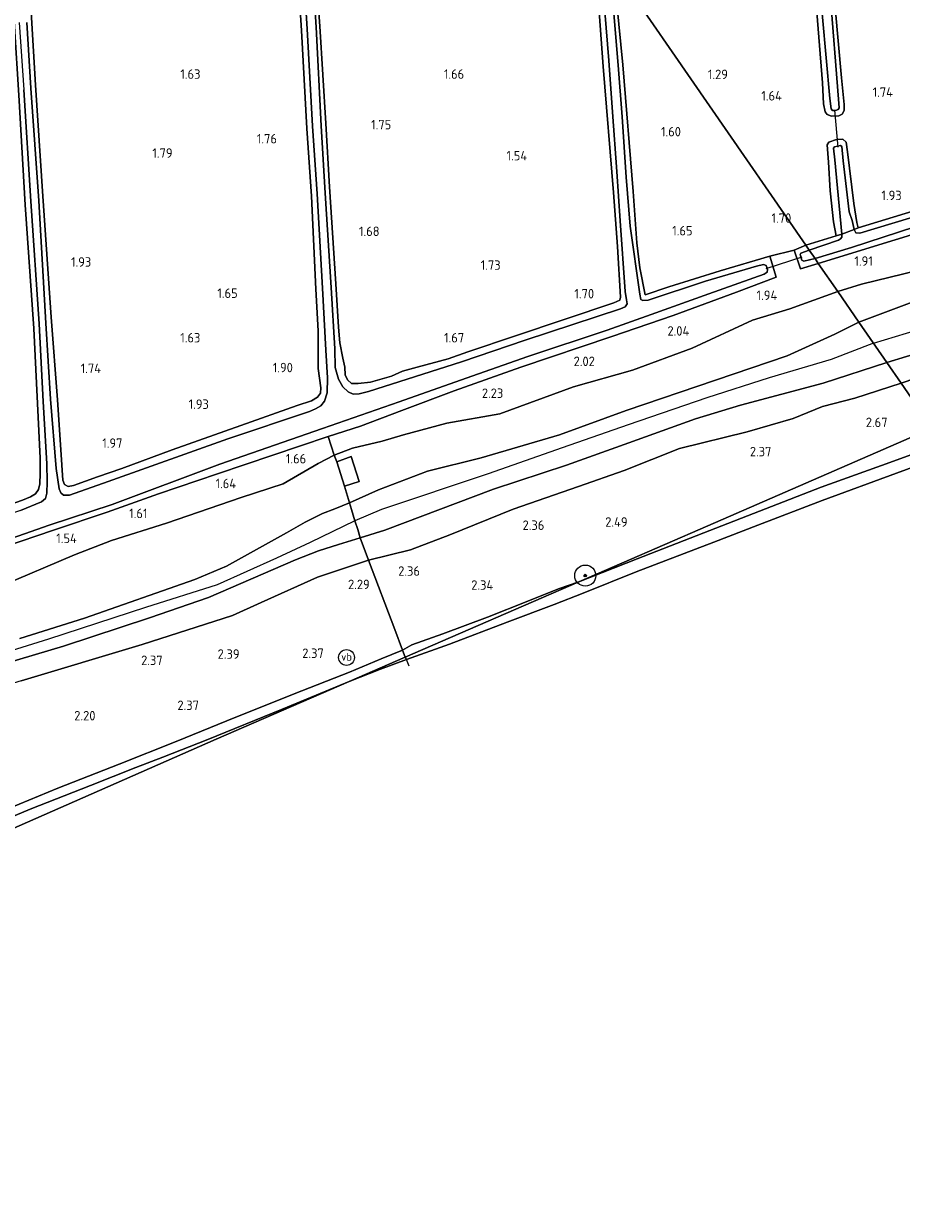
# Model space of a CAD drawing. Extents: x 130905 to 137824, y 412333 to 417928.
# Tile 248 of 256: x 136119 to 136286, y 416286 to 416510. Entities that reach past the tile are written whole.
import ezdxf
from ezdxf.enums import TextEntityAlignment as Align

# ---------------------------------------------------------------- set-up
doc = ezdxf.new("R2010")
doc.units = 0
for name, color, linetype, lineweight in [('B-ME-GR-BOOM-S', 90, 'Continuous', 25), ('B-ME-GR-GRAS-GV', 60, 'Continuous', 13), ('B-ME-GW-OPHOGING_KRUIN-G', 90, 'Continuous', 18), ('B-ME-GW-TALUD_KRUIN-G', 90, 'Continuous', 18), ('B-ME-GW-TALUD_TEEN-G', 90, 'Continuous', 18), ('B-ME-IE-MEUBILAIR_WEGMEUBILAIR-S', 7, 'Continuous', 25), ('B-ME-IE-TERREINAFSCHEIDING_DOORGANG-G', 210, 'Continuous', 18), ('B-ME-IE-TERREINAFSCHEIDING_KUNSTMATIG_HEKWERK-G', 20, 'IE-TERREINAFSCHEIDING-KUNSTMATIG', 18), ('B-ME-KW-KUNSTWERK_DUIKER-G', 170, 'Continuous', 18), ('B-ME-OB-BEKLEDING_STEEN-GV', 30, 'Continuous', 18), ('B-ME-OB-OEVERVOORZIENING-G', 7, 'Continuous', 18), ('B-ME-OG-WATER_RIVIER-GV', 130, 'Continuous', 18), ('B-ME-OG-WATER_SLOOT-G', 120, 'Continuous', 18), ('B-ME-OG-WATER_SLOOT-GV', 120, 'Continuous', 18), ('X-XX-AL-HOOGTELABEL-S', 7, 'Continuous', 25)]:
    doc.layers.add(name, color=color, linetype=linetype, lineweight=lineweight)
doc.styles.add('NLCS-ISO', font='NLCS-ISO.ttf')
doc.styles.add('NLCS-ISO-ANNOTATIVE-T18', font='NLCS-ISO.ttf', dxfattribs={"height": 1.8})
doc.linetypes.add('IE-TERREINAFSCHEIDING-KUNSTMATIG', pattern='A,4,[82,NLCS.SHX,S=0.75,R=90,X=0,Y=0],4,-2', length=10)

# ---------------------------------------------------------------- blocks, each defined once
blk = doc.blocks.new('SAL-HOOGTELABEL-SO')
at = {"color": 0, "linetype": 'ByBlock', "lineweight": -2, "style": 'NLCS-ISO-ANNOTATIVE-T18'}
blk.add_attdef('HOOGTE', text='', height=1.8, dxfattribs=at).set_placement((2.79, 0), align=Align.RIGHT)
blk = doc.blocks.new('SGR-BOOM_01-SO')
at = {"linetype": 'ByBlock', "lineweight": 18}
h = blk.add_hatch(color=0, dxfattribs=at)
h.dxf.hatch_style = 1
edge = h.paths.add_edge_path()
edge.add_arc((0, 0), 0.25, 0, 360)
at = {"color": 0, "linetype": 'ByBlock', "lineweight": 18}
for radius in [2, 0.25]:
    blk.add_circle((0, 0), radius, dxfattribs=at)
blk = doc.blocks.new('SIE-WEG_PAAL_VERKEERSBORD-SO')
at = {"color": 0, "linetype": 'ByBlock', "lineweight": 18}
blk.add_circle((0, 0), 1.5, dxfattribs=at)
at = {"color": 0, "linetype": 'ByBlock', "lineweight": 18, "style": 'NLCS-ISO'}
blk.add_text('vb', height=1.5, dxfattribs=at).set_placement((0, 0.13), align=Align.MIDDLE_CENTER)

msp = doc.modelspace()

# ---------------------------------------------------------------- linework, layer by layer
at = {"layer": 'B-ME-GR-GRAS-GV'}
for points in [[(136308.217, 416537.098, 1.554), (136310.754, 416510.203, 1.715), (136313.291, 416483.308, 1.876), (136287.933, 416474.883, 1.886), (136277.567, 416471.727, 1.733), (136277.261, 416472.709, 1.766), (136276.7, 416476.318, 1.616), (136275.535, 416486.163, 1.603), (136275.265, 416487.966, 1.536), (136274.622, 416488.532, 1.626), (136273.424, 416488.49, 1.716), (136271.993, 416487.994, 1.706), (136271.656, 416487.462, 1.726), (136271.891, 416484.18, 1.699), (136272.236, 416478.738, 1.819), (136272.894, 416472.826, 1.809), (136273.365, 416470.221, 1.659), (136267.593, 416468.444, 1.36), (136231.063, 416521.384, 1.476)], [(136310.211, 416526.967, 0.87), (136313.073, 416496.116, 0.87), (136314.294, 416483.477, 0.87), (136314.113, 416482.682, 0.87), (136313.596, 416482.228, 0.87), (136308.938, 416480.738, 0.87), (136290.638, 416474.559, 0.87), (136277.854, 416470.704, 0.87), (136277.115, 416470.782, 0.87), (136276.766, 416471.375, 0.87), (136277.567, 416471.727, 1.733), (136287.933, 416474.883, 1.886), (136313.291, 416483.308, 1.876), (136310.754, 416510.203, 1.715), (136308.217, 416537.098, 1.554)], [(136268.588, 416526.877, 1.244), (136270.758, 416499.251, 1.625), (136270.975, 416495.227, 1.643), (136271.287, 416493.707, 1.633), (136271.635, 416493.224, 1.663), (136272.508, 416492.883, 1.703), (136273.843, 416492.992, 1.753), (136274.52, 416493.292, 1.771), (136274.881, 416493.949, 1.653), (136274.917, 416495.1, 1.613), (136274.397, 416500.144, 1.543), (136271.34, 416533.965, 1.188)], [(136271.34, 416533.965, 1.188), (136274.397, 416500.144, 1.543), (136274.917, 416495.1, 1.613), (136274.881, 416493.949, 1.653), (136274.52, 416493.292, 1.771), (136273.843, 416492.992, 1.753), (136272.508, 416492.883, 1.703), (136271.635, 416493.224, 1.663), (136271.287, 416493.707, 1.633), (136270.975, 416495.227, 1.643), (136270.758, 416499.251, 1.625), (136268.588, 416526.877, 1.244)], [(136116.671, 416522.997, 1.546), (136118.349, 416496.857, 1.527), (136119.536, 416476.087, 1.499), (136121.19, 416452.607, 1.554), (136122.371, 416427.99, 1.57), (136122.39, 416425.118, 1.605), (136122.289, 416423.149, 1.514), (136122.041, 416422.089, 1.534), (136121.459, 416421.267, 1.621), (136120.525, 416420.685, 1.551), (136118.999, 416420.021, 1.618), (136114.301, 416418.383, 1.847), (136104.354, 416414.919, 1.797), (136093.612, 416410.915, 1.861), (136083.564, 416407.447, 1.82), (136069.147, 416402.744, 1.833), (136063.623, 416400.38, 1.652), (136063.188, 416406.466, 1.722), (136062.43, 416414.34, 1.656), (136061.854, 416424.356, 1.737), (136059.641, 416452.179, 1.708), (136056.923, 416486.077, 1.722), (136055.31, 416510.241, 1.642), (136053.739, 416533.231, 1.7)], [(136170.518, 416531.52, 1.534), (136171.925, 416509.182, 1.463), (136172.973, 416490.584, 1.66), (136173.845, 416477.726, 1.62), (136174.67, 416460.105, 1.671), (136175.099, 416452.199, 1.717), (136175.092, 416445.054, 1.713), (136175.607, 416441.358, 1.834), (136175.518, 416440.344, 1.72), (136175.003, 416439.584, 1.694), (136173.839, 416438.898, 1.712), (136171.128, 416438.019, 1.604), (136160.405, 416434.237, 1.637), (136147.437, 416429.614, 1.675), (136137.889, 416426.077, 1.56), (136133.244, 416424.463, 1.604), (136128.674, 416422.819, 1.634), (136127.674, 416422.668, 1.653), (136126.983, 416423.027, 1.591), (136126.693, 416423.874, 1.681), (136126.293, 416429.578, 1.651), (136125.651, 416439.077, 1.71), (136124.482, 416454.753, 1.706), (136122.871, 416477.74, 1.618), (136121.479, 416498.765, 1.549), (136119.912, 416525.584, 1.528)], [(136119.912, 416525.584, 1.528), (136121.479, 416498.765, 1.549), (136122.871, 416477.74, 1.618), (136124.482, 416454.753, 1.706), (136125.651, 416439.077, 1.71), (136126.293, 416429.578, 1.651), (136126.693, 416423.874, 1.681), (136126.983, 416423.027, 1.591), (136127.674, 416422.668, 1.653), (136128.674, 416422.819, 1.634), (136133.244, 416424.463, 1.604), (136137.889, 416426.077, 1.56), (136147.437, 416429.614, 1.675), (136160.405, 416434.237, 1.637), (136171.128, 416438.019, 1.604), (136173.839, 416438.898, 1.712), (136175.003, 416439.584, 1.694), (136175.518, 416440.344, 1.72), (136175.607, 416441.358, 1.834), (136175.092, 416445.054, 1.713), (136175.099, 416452.199, 1.717), (136174.67, 416460.105, 1.671), (136173.845, 416477.726, 1.62), (136172.973, 416490.584, 1.66), (136171.925, 416509.182, 1.463), (136170.518, 416531.52, 1.534)], [(136228.455, 416525.202, 0.73), (136230.255, 416503.448, 0.73), (136230.91, 416493.65, 0.73), (136231.75, 416482.425, 0.73), (136232.411, 416473.066, 0.73), (136233.36, 416459.664, 0.73), (136233.574, 416458.056, 0.73), (136233.706, 416457.282, 0.73), (136233.367, 416456.723, 0.73), (136232.476, 416456.338, 0.73), (136214.4, 416450.43, 0.73), (136202.27, 416446.271, 0.73), (136184.634, 416440.649, 0.73), (136182.878, 416440.201, 0.73), (136181.763, 416440.155, 0.73), (136180.823, 416440.579, 0.73), (136179.788, 416441.552, 0.73), (136178.988, 416442.977, 0.73), (136178.348, 416445.243, 0.73), (136178.253, 416448.754, 0.73), (136177.572, 416460.413, 0.73), (136176.45, 416478.317, 0.73), (136175.647, 416491.092, 0.73), (136174.71, 416509.756, 0.73), (136173.347, 416531.679, 0.73)], [(136173.78, 416532.439, 1.499), (136175.391, 416509.956, 1.503), (136176.563, 416491.491, 1.68), (136177.228, 416479.517, 1.579), (136178.448, 416461.085, 1.686), (136178.938, 416452.859, 1.746), (136179.245, 416449.891, 1.747), (136179.782, 416446.978, 1.738), (136180.17, 416445.287, 1.786), (136180.204, 416443.857, 1.805), (136180.639, 416442.889, 1.795), (136181.426, 416442.168, 1.763), (136182.685, 416442.16, 1.737), (136185.006, 416442.447, 1.789), (136188.99, 416443.58, 1.584), (136191.111, 416444.518, 1.572), (136193.894, 416445.303, 1.531), (136199.767, 416446.879, 1.536), (136203.499, 416448.165, 1.508), (136212.512, 416451.203, 1.559), (136231.21, 416457.461, 1.536), (136232.321, 416457.987, 1.533), (136232.431, 416458.574, 1.533), (136231.894, 416468.195, 1.47), (136231.113, 416478.426, 1.457), (136229.163, 416502.355, 1.396), (136227.419, 416526.618, 1.302)], [(136227.419, 416526.618, 1.302), (136229.163, 416502.355, 1.396), (136231.113, 416478.426, 1.457), (136231.894, 416468.195, 1.47), (136232.431, 416458.574, 1.533), (136232.321, 416457.987, 1.533), (136231.21, 416457.461, 1.536), (136212.512, 416451.203, 1.559), (136203.499, 416448.165, 1.508), (136199.767, 416446.879, 1.536), (136193.894, 416445.303, 1.531), (136191.111, 416444.518, 1.572), (136188.99, 416443.58, 1.584), (136185.006, 416442.447, 1.789), (136182.685, 416442.16, 1.737), (136181.426, 416442.168, 1.763), (136180.639, 416442.889, 1.795), (136180.204, 416443.857, 1.805), (136180.17, 416445.287, 1.786), (136179.782, 416446.978, 1.738), (136179.245, 416449.891, 1.747), (136178.938, 416452.859, 1.746), (136178.448, 416461.085, 1.686), (136177.228, 416479.517, 1.579), (136176.563, 416491.491, 1.68), (136175.391, 416509.956, 1.503), (136173.78, 416532.439, 1.499)], [(136171.632, 416531.379, 0.73), (136172.987, 416509.472, 0.73), (136174, 416491.008, 0.73), (136174.905, 416478.176, 0.73), (136175.943, 416460.3, 0.73), (136176.534, 416448.499, 0.73), (136176.856, 416443.25, 0.73), (136176.781, 416440.413, 0.73), (136176.315, 416438.859, 0.73), (136175.639, 416437.97, 0.73), (136174.568, 416437.348, 0.73), (136173.466, 416436.881, 0.73), (136157.98, 416431.693, 0.73), (136135.272, 416423.571, 0.73), (136127.923, 416420.977, 0.73), (136126.778, 416420.983, 0.73), (136126.309, 416421.451, 0.73), (136125.992, 416422.193, 0.73), (136125.397, 416426.073, 0.73), (136124.334, 416439.186, 0.73), (136123.453, 416453.623, 0.73), (136122.104, 416476.864, 0.73), (136120.605, 416498.212, 0.73), (136119.818, 416510.669, 0.73)], [(136013.133, 416381.083, 1.531), (136023.046, 416384.417, 1.503), (136037.353, 416390.269, 1.551), (136048.982, 416394.799, 1.566), (136063.623, 416400.38, 1.652), (136069.147, 416402.744, 1.833), (136083.564, 416407.447, 1.82), (136093.612, 416410.915, 1.861), (136104.354, 416414.919, 1.797), (136114.301, 416418.383, 1.847), (136118.999, 416420.021, 1.618), (136120.525, 416420.685, 1.551), (136121.459, 416421.267, 1.621), (136122.041, 416422.089, 1.534), (136122.289, 416423.149, 1.514), (136122.39, 416425.118, 1.605), (136122.371, 416427.99, 1.57), (136121.19, 416452.607, 1.554), (136119.536, 416476.087, 1.499), (136118.349, 416496.857, 1.527), (136116.671, 416522.997, 1.546)], [(136113.399, 416411.556, 0.73), (136124.056, 416415.308, 0.73), (136136.009, 416419.241, 0.73), (136156.446, 416426.888, 0.73), (136175.93, 416433.663, 0.73), (136190.438, 416438.686, 0.73), (136203.153, 416443.226, 0.73), (136214.876, 416447.28, 0.73), (136229.954, 416452.311, 0.73), (136238.261, 416455.295, 0.73), (136249.193, 416459.215, 0.73), (136259.691, 416462.912, 0.73), (136260.266, 416463.322, 0.73), (136260.341, 416463.836, 0.73), (136260.076, 416464.571, 0.73), (136259.564, 416464.785, 0.73), (136258.284, 416464.471, 0.73), (136248.61, 416461.601, 0.73), (136237.69, 416458.012, 0.73), (136236.662, 416457.939, 0.73), (136236.316, 416458.143, 0.73), (136236.129, 416459.163, 0.73), (136234.301, 416472.005, 0.73), (136233.533, 416481.356, 0.73), (136232.79, 416492.758, 0.73), (136232.011, 416502.567, 0.73), (136230.393, 416522.302, 0.73)], [(136231.063, 416521.384, 1.476), (136232.894, 416502.657, 1.446), (136234.85, 416478.579, 1.626), (136235.566, 416468.888, 1.662), (136236.138, 416464.118, 1.721), (136237.132, 416459.026, 1.828), (136241.628, 416460.522, 1.605), (136251.349, 416463.534, 1.746), (136260.758, 416466.325, 1.842), (136261.989, 416462.387, 1.812), (136254.485, 416459.523, 1.947), (136242.424, 416455.115, 2.051), (136230.785, 416451.092, 2.004), (136213.561, 416445.259, 1.97), (136200.904, 416440.812, 2.06), (136190.955, 416437.036, 2.115), (136183.125, 416434.107, 1.996), (136177.013, 416432.13, 1.773), (136156.027, 416425.065, 1.521), (136144.818, 416421.279, 1.48), (136135.084, 416417.773, 1.493), (136124.901, 416414.381, 1.55), (136115.584, 416411.18, 1.58)], [(136270.076, 416519.447, 0.87), (136272.151, 416496.251, 0.87), (136272.395, 416494.263, 0.87), (136272.688, 416494.009, 0.87), (136273.246, 416493.968, 0.87), (136273.739, 416494.179, 0.87), (136273.959, 416494.484, 0.87), (136273.842, 416496.127, 0.87), (136272.259, 416516.189, 0.87)], [(136118.383, 416510.702, 0.73), (136119.238, 416497.922, 0.73), (136120.59, 416476.758, 0.73), (136122.208, 416453.515, 0.73), (136122.947, 416438.755, 0.73), (136123.604, 416426.927, 0.73), (136123.69, 416423.536, 0.73), (136123.624, 416421.352, 0.73), (136123.389, 416420.39, 0.73), (136122.648, 416419.753, 0.73), (136118.658, 416418.066, 0.73), (136111.582, 416415.782, 0.73), (136079.768, 416404.355, 0.73), (136067.551, 416400.2, 0.73), (136062.374, 416398.138, 0.73), (136031.17, 416385.953, 0.73), (136022.181, 416382.197, 0.73), (136022.119, 416382.384, 0.692), (136022.024, 416382.353, 0.692), (136022.083, 416382.173, 0.598), (136019.989, 416381.507, 0.598), (136006.023, 416376.523, 0.598)], [(136291.419, 416464.268, 1.653), (136278.196, 416461.053, 1.488), (136273.674, 416459.631, 1.577), (136269.962, 416464.974, 1.825), (136299.151, 416473.946, 1.636)], [(136294.179, 416449.613, 2.769), (136282.995, 416446.155, 2.695), (136277.689, 416453.813, 2.289), (136305.977, 416464.461, 2.055)], [(136291.576, 416433.689, 2.066), (136285.715, 416442.262, 2.327), (136299.817, 416447.038, 2.595)], [(136115.584, 416411.18, 1.58), (136124.901, 416414.381, 1.55), (136135.084, 416417.773, 1.493), (136144.818, 416421.279, 1.48), (136156.027, 416425.065, 1.521), (136177.013, 416432.13, 1.773), (136178.16, 416428.581, 2.211), (136175.132, 416427.003, 2.03), (136168.487, 416423.125, 1.712), (136160.466, 416420.556, 1.724), (136146.343, 416415.663, 1.775), (136135.917, 416412.407, 1.612), (136128.861, 416409.68, 1.555), (136114.921, 416403.748, 1.594)], [(136114.921, 416403.748, 1.594), (136128.861, 416409.68, 1.555), (136135.917, 416412.407, 1.612), (136146.343, 416415.663, 1.775), (136160.466, 416420.556, 1.724), (136168.487, 416423.125, 1.712), (136175.132, 416427.003, 2.03), (136178.16, 416428.581, 2.211), (136178.66, 416427.326, 2.068), (136180.082, 416422.713, 2.703), (136181.033, 416419.546, 2.453), (136178.283, 416418.415, 2.208), (136175.924, 416417.548, 2.237), (136172.644, 416415.848, 2.261), (136169.114, 416413.88, 2.238), (136157.719, 416407.557, 2.413), (136151.717, 416405.009, 2.301), (136130.789, 416397.673, 2.374), (136118.492, 416393.804, 2.448)], [(136118.492, 416393.804, 2.448), (136130.789, 416397.673, 2.374), (136151.717, 416405.009, 2.301), (136157.719, 416407.557, 2.413), (136169.114, 416413.88, 2.238), (136172.644, 416415.848, 2.261), (136175.924, 416417.548, 2.237), (136178.283, 416418.415, 2.208), (136181.033, 416419.546, 2.453), (136181.414, 416418.309, 2.387), (136182.078, 416416.155, 2.271), (136182.598, 416414.458, 2.427), (136183.079, 416412.889, 2.571), (136178.985, 416411.644, 2.386), (136175.198, 416410.412, 2.205), (136170.788, 416408.701, 2.326), (136154.283, 416401.59, 2.372), (136143.133, 416397.701, 2.54), (136126.809, 416392.375, 2.502), (136112.52, 416388.135, 2.63)], [(136112.52, 416388.135, 2.63), (136126.809, 416392.375, 2.502), (136143.133, 416397.701, 2.54), (136154.283, 416401.59, 2.372), (136170.788, 416408.701, 2.326), (136175.198, 416410.412, 2.205), (136178.985, 416411.644, 2.386), (136183.079, 416412.889, 2.571), (136184.679, 416408.66, 2.226), (136174.946, 416405.429, 2.308), (136164.268, 416400.662, 2.238), (136158.847, 416398.157, 2.034), (136141.708, 416392.689, 2.062), (136118.743, 416385.763, 2.066)], [(136118.743, 416385.763, 2.066), (136141.708, 416392.689, 2.062), (136158.847, 416398.157, 2.034), (136164.268, 416400.662, 2.238), (136174.946, 416405.429, 2.308), (136184.679, 416408.66, 2.226), (136189.662, 416395.518, 2.34), (136191.077, 416391.616, 1.918), (136187.053, 416389.956, 1.61), (136181.053, 416387.448, 1.597), (136170.541, 416383.279, 1.624), (136157.761, 416378.156, 1.612), (136148.172, 416374.257, 1.711), (136137.334, 416369.972, 1.701), (136125.733, 416365.4, 1.699), (136114.669, 416360.854, 1.656)]]:
    msp.add_polyline3d(points, dxfattribs=at)
for points in [[(136241.628, 416460.522, 1.605), (136237.132, 416459.026, 1.828), (136236.138, 416464.118, 1.721), (136235.566, 416468.888, 1.662), (136234.85, 416478.579, 1.626), (136232.894, 416502.657, 1.446), (136231.063, 416521.384, 1.476), (136267.593, 416468.444, 1.36), (136265.388, 416467.511, 1.727), (136260.758, 416466.325, 1.842), (136251.349, 416463.534, 1.746)], [(136299.151, 416473.946, 1.636), (136269.962, 416464.974, 1.825), (136269.357, 416465.889, 0.87), (136276.301, 416467.96, 0.87), (136309.253, 416478.719, 0.87), (136328.366, 416484.665, 0.87), (136347.479, 416490.611, 0.87), (136372.556, 416498.16, 0.87), (136397.632, 416505.71, 0.87), (136397.87, 416504.628, 1.377), (136367.66, 416495.019, 2.247), (136337.481, 416486.26, 2.036), (136318.316, 416480.103, 1.836)], [(136275.265, 416487.966, 1.536), (136275.535, 416486.163, 1.603), (136276.7, 416476.318, 1.616), (136277.261, 416472.709, 1.766), (136277.567, 416471.727, 1.733), (136276.766, 416471.375, 0.87), (136276.376, 416473.123, 0.87), (136275.849, 416474.779, 0.87), (136274.704, 416484.445, 0.87), (136274.471, 416487.126, 0.87), (136274.2, 416487.334, 0.87), (136273.034, 416487.109, 0.87), (136272.86, 416486.826, 0.87), (136273.13, 416484.634, 0.87), (136274.423, 416470.5, 0.87), (136273.365, 416470.221, 1.659), (136272.894, 416472.826, 1.809), (136272.236, 416478.738, 1.819), (136271.891, 416484.18, 1.699), (136271.656, 416487.462, 1.726), (136271.993, 416487.994, 1.706), (136273.424, 416488.49, 1.716), (136274.622, 416488.532, 1.626)], [(136273.838, 416469.379, 0.87), (136268.255, 416467.485, 0.87), (136267.593, 416468.444, 1.36), (136273.365, 416470.221, 1.659), (136274.423, 416470.5, 0.87), (136274.451, 416469.975, 0.87), (136274.218, 416469.631, 0.87)], [(136265.388, 416467.511, 1.727), (136266.624, 416463.914, 1.766), (136269.962, 416464.974, 1.825), (136273.674, 416459.631, 1.577), (136264.558, 416456.333, 1.531), (136257.504, 416454.212, 1.51), (136246.055, 416448.891, 1.786), (136234.751, 416444.692, 1.784), (136223.543, 416441.54, 1.845), (136209.578, 416436.436, 1.922), (136199.485, 416434.644, 1.964), (136191.316, 416432.452, 2.126), (136187.242, 416431.253, 2.074), (136181.63, 416429.944, 2.171), (136178.16, 416428.581, 2.211), (136177.013, 416432.13, 1.773), (136183.125, 416434.107, 1.996), (136190.955, 416437.036, 2.115), (136200.904, 416440.812, 2.06), (136213.561, 416445.259, 1.97), (136230.785, 416451.092, 2.004), (136242.424, 416455.115, 2.051), (136254.485, 416459.523, 1.947), (136261.989, 416462.387, 1.812), (136260.758, 416466.325, 1.842)], [(136266.844, 416465.57, 0.87), (136267.228, 416465.396, 0.87), (136269.357, 416465.889, 0.87), (136269.962, 416464.974, 1.825), (136266.624, 416463.914, 1.766), (136265.388, 416467.511, 1.727), (136267.593, 416468.444, 1.36), (136268.255, 416467.485, 0.87), (136266.67, 416466.904, 0.87), (136266.534, 416466.643, 0.87)], [(136305.977, 416464.461, 2.055), (136277.689, 416453.813, 2.289), (136273.674, 416459.631, 1.577), (136278.196, 416461.053, 1.488), (136291.419, 416464.268, 1.653), (136300.531, 416466.399, 1.776), (136313.004, 416467.392, 1.813)], [(136220.882, 416432.417, 2.61), (136206.001, 416428.059, 2.316), (136195.849, 416425.543, 2.345), (136186.567, 416422.004, 2.356), (136181.033, 416419.546, 2.453), (136180.082, 416422.713, 2.703), (136182.86, 416423.573, 2.522), (136181.342, 416428.309, 2.145), (136178.66, 416427.326, 2.068), (136178.16, 416428.581, 2.211), (136181.63, 416429.944, 2.171), (136187.242, 416431.253, 2.074), (136191.316, 416432.452, 2.126), (136199.485, 416434.644, 1.964), (136209.578, 416436.436, 1.922), (136223.543, 416441.54, 1.845), (136234.751, 416444.692, 1.784), (136246.055, 416448.891, 1.786), (136257.504, 416454.212, 1.51), (136264.558, 416456.333, 1.531), (136273.674, 416459.631, 1.577), (136277.689, 416453.813, 2.289), (136273.098, 416451.542, 2.573), (136264.076, 416447.416, 2.549), (136250.471, 416442.787, 2.339), (136233.527, 416437.051, 2.343)], [(136299.817, 416447.038, 2.595), (136285.715, 416442.262, 2.327), (136282.995, 416446.155, 2.695), (136294.179, 416449.613, 2.769), (136306.143, 416453.484, 2.362), (136317.447, 416456.52, 2.041), (136311.993, 416451.79, 2.037)], [(136187.734, 416414.383, 2.336), (136183.079, 416412.889, 2.571), (136182.598, 416414.458, 2.427), (136182.078, 416416.155, 2.271), (136181.414, 416418.309, 2.387), (136181.033, 416419.546, 2.453), (136186.567, 416422.004, 2.356), (136195.849, 416425.543, 2.345), (136206.001, 416428.059, 2.316), (136220.882, 416432.417, 2.61), (136233.527, 416437.051, 2.343), (136250.471, 416442.787, 2.339), (136264.076, 416447.416, 2.549), (136273.098, 416451.542, 2.573), (136277.689, 416453.813, 2.289), (136282.995, 416446.155, 2.695), (136270.898, 416442.225, 2.803), (136255.239, 416438.069, 2.618), (136246.715, 416435.495, 2.679), (136234.018, 416430.956, 2.717), (136222.229, 416426.682, 2.63), (136208.375, 416422.107, 2.626)], [(136192.651, 416410.657, 2.196), (136184.679, 416408.66, 2.226), (136183.079, 416412.889, 2.571), (136187.734, 416414.383, 2.336), (136208.375, 416422.107, 2.626), (136222.229, 416426.682, 2.63), (136234.018, 416430.956, 2.717), (136246.715, 416435.495, 2.679), (136255.239, 416438.069, 2.618), (136270.898, 416442.225, 2.803), (136282.995, 416446.155, 2.695), (136285.715, 416442.262, 2.327), (136276.934, 416439.411, 2.406), (136270.794, 416437.791, 2.427), (136265.189, 416435.554, 2.301), (136256.489, 416433.008, 2.196), (136243.635, 416429.882, 2.338), (136233.166, 416425.697, 2.282), (136224.48, 416422.674, 2.262), (136212.069, 416418.339, 2.213), (136200.063, 416413.472, 2.189)], [(136192.87, 416392.615, 2.042), (136191.077, 416391.616, 1.918), (136189.662, 416395.518, 2.34), (136184.679, 416408.66, 2.226), (136192.651, 416410.657, 2.196), (136200.063, 416413.472, 2.189), (136212.069, 416418.339, 2.213), (136224.48, 416422.674, 2.262), (136233.166, 416425.697, 2.282), (136243.635, 416429.882, 2.338), (136256.489, 416433.008, 2.196), (136265.189, 416435.554, 2.301), (136270.794, 416437.791, 2.427), (136276.934, 416439.411, 2.406), (136285.715, 416442.262, 2.327), (136291.576, 416433.689, 2.066), (136248.999, 416415.2, 1.876), (136224.554, 416404.585, 1.768), (136220.686, 416403.207, 1.863), (136214.87, 416400.867, 1.808), (136207.255, 416397.851, 1.798), (136198.766, 416394.683, 1.794)], [(136235.605, 416408.93, 2.004), (136224.554, 416404.585, 1.768), (136248.999, 416415.2, 1.876), (136291.576, 416433.689, 2.066), (136292.626, 416432.228, 2.086), (136293.195, 416431.437, 1.927), (136293.611, 416430.857, 1.93), (136283.537, 416427.211, 2.163), (136270.51, 416422.518, 2.114), (136249.411, 416414.321, 2.041)], [(136182.86, 416423.573, 2.522), (136180.082, 416422.713, 2.703), (136178.66, 416427.326, 2.068), (136181.342, 416428.309, 2.145)]]:
    msp.add_polyline3d(points, close=True, dxfattribs=at)
at = {"layer": 'B-ME-GW-OPHOGING_KRUIN-G'}
for points in [[(136280.458, 416449.816, 2.349), (136303.393, 416456.763, 2.325)], [(136280.458, 416449.816, 2.349), (136272.449, 416446.762, 2.432), (136260.658, 416443.28, 2.432), (136248.838, 416439.452, 2.448), (136233.889, 416434.333, 2.444), (136221.371, 416429.96, 2.45), (136207.334, 416425.073, 2.435), (136187.128, 416418.286, 2.46), (136182.078, 416416.155, 2.271), (136173.604, 416411.997, 2.373), (136167.196, 416409.053, 2.42), (136155.958, 416403.983, 2.456), (136142.378, 416399.673, 2.456), (136123.947, 416393.679, 2.475), (136109.748, 416389.256, 2.522), (136092.143, 416383.141, 2.535), (136079.939, 416380.342, 2.549), (136065.468, 416375.895, 2.555), (136051.98, 416370.279, 2.555), (136032.371, 416364.45, 2.427), (136016.292, 416356.698, 2.436), (136005.487, 416351.472, 2.444)]]:
    msp.add_polyline3d(points, dxfattribs=at)
at = {"layer": 'B-ME-GW-TALUD_KRUIN-G'}
for points in [[(136277.689, 416453.813, 2.289), (136305.977, 416464.461, 2.055), (136313.004, 416467.392, 1.813)], [(136282.995, 416446.155, 2.695), (136294.179, 416449.613, 2.769), (136306.143, 416453.484, 2.362), (136317.447, 416456.52, 2.041)], [(136277.689, 416453.813, 2.289), (136273.098, 416451.542, 2.573), (136264.076, 416447.416, 2.549), (136250.471, 416442.787, 2.339), (136233.527, 416437.051, 2.343), (136220.882, 416432.417, 2.61), (136206.001, 416428.059, 2.316), (136195.849, 416425.543, 2.345), (136186.567, 416422.004, 2.356), (136181.033, 416419.546, 2.453), (136178.283, 416418.415, 2.208), (136175.924, 416417.548, 2.237), (136172.644, 416415.848, 2.261), (136169.114, 416413.88, 2.238), (136157.719, 416407.557, 2.413), (136151.717, 416405.009, 2.301), (136130.789, 416397.673, 2.374), (136118.492, 416393.804, 2.448)], [(136183.079, 416412.889, 2.571), (136187.734, 416414.383, 2.336), (136208.375, 416422.107, 2.626), (136222.229, 416426.682, 2.63), (136234.018, 416430.956, 2.717), (136246.715, 416435.495, 2.679), (136255.239, 416438.069, 2.618), (136270.898, 416442.225, 2.803), (136282.995, 416446.155, 2.695)], [(136293.611, 416430.857, 1.93), (136283.537, 416427.211, 2.163), (136270.51, 416422.518, 2.114), (136249.411, 416414.321, 2.041), (136235.605, 416408.93, 2.004), (136224.554, 416404.585, 1.768)], [(136183.079, 416412.889, 2.571), (136178.985, 416411.644, 2.386), (136175.198, 416410.412, 2.205), (136170.788, 416408.701, 2.326), (136154.283, 416401.59, 2.372), (136143.133, 416397.701, 2.54), (136126.809, 416392.375, 2.502), (136112.52, 416388.135, 2.63), (136091.931, 416381.424, 2.506), (136081.116, 416377.26, 2.398), (136077.02, 416375.691, 2.499), (136065.544, 416371.992, 2.419), (136053.196, 416367.192, 2.456), (136035.863, 416360.484, 2.346), (136021.21, 416354.502, 2.23), (136013.036, 416350.738, 2.32), (136009.017, 416349.017, 2.276), (135997.825, 416345.151, 2.215), (135984.627, 416340.672, 2.333), (135970.269, 416335.293, 2.354), (135958.211, 416330.122, 2.351), (135944.542, 416324.536, 2.358), (135927.666, 416319.277, 2.298)], [(136224.554, 416404.585, 1.768), (136220.686, 416403.207, 1.863), (136214.87, 416400.867, 1.808), (136207.255, 416397.851, 1.798), (136198.766, 416394.683, 1.794), (136192.87, 416392.615, 2.042), (136191.077, 416391.616, 1.918), (136187.053, 416389.956, 1.61), (136181.053, 416387.448, 1.597), (136170.541, 416383.279, 1.624), (136157.761, 416378.156, 1.612), (136148.172, 416374.257, 1.711), (136137.334, 416369.972, 1.701), (136125.733, 416365.4, 1.699), (136114.669, 416360.854, 1.656)]]:
    msp.add_polyline3d(points, dxfattribs=at)
at = {"layer": 'B-ME-GW-TALUD_TEEN-G'}
for points in [[(136313.004, 416467.392, 1.813), (136300.531, 416466.399, 1.776), (136291.419, 416464.268, 1.653), (136278.196, 416461.053, 1.488), (136273.674, 416459.631, 1.577)], [(136114.921, 416403.748, 1.594), (136128.861, 416409.68, 1.555), (136135.917, 416412.407, 1.612), (136146.343, 416415.663, 1.775), (136160.466, 416420.556, 1.724), (136168.487, 416423.125, 1.712), (136175.132, 416427.003, 2.03), (136178.16, 416428.581, 2.211), (136181.63, 416429.944, 2.171), (136187.242, 416431.253, 2.074), (136191.316, 416432.452, 2.126), (136199.485, 416434.644, 1.964), (136209.578, 416436.436, 1.922), (136223.543, 416441.54, 1.845), (136234.751, 416444.692, 1.784), (136246.055, 416448.891, 1.786), (136257.504, 416454.212, 1.51), (136264.558, 416456.333, 1.531), (136273.674, 416459.631, 1.577)], [(136317.447, 416456.52, 2.041), (136311.993, 416451.79, 2.037), (136299.817, 416447.038, 2.595), (136285.715, 416442.262, 2.327)], [(136285.715, 416442.262, 2.327), (136276.934, 416439.411, 2.406), (136270.794, 416437.791, 2.427), (136265.189, 416435.554, 2.301), (136256.489, 416433.008, 2.196), (136243.635, 416429.882, 2.338), (136233.166, 416425.697, 2.282), (136224.48, 416422.674, 2.262), (136212.069, 416418.339, 2.213), (136200.063, 416413.472, 2.189), (136192.651, 416410.657, 2.196), (136184.679, 416408.66, 2.226)], [(136184.679, 416408.66, 2.226), (136174.946, 416405.429, 2.308), (136164.268, 416400.662, 2.238), (136158.847, 416398.157, 2.034), (136141.708, 416392.689, 2.062), (136118.743, 416385.763, 2.066), (136099.101, 416379.76, 2.035), (136081.908, 416372.835, 2.007), (136067.114, 416366.824, 1.861), (136049.056, 416359.165, 1.825), (136037.589, 416354.405, 1.733), (136026.75, 416350.264, 1.732), (136018.282, 416347.704, 1.713), (136015.411, 416345.917, 1.549), (136010.303, 416343.142, 1.732), (135994.703, 416336.31, 1.737), (135977.418, 416329.251, 1.698), (135963.103, 416324.279, 1.746), (135955.601, 416321.252, 1.598), (135949.437, 416318.929, 1.613), (135943.683, 416316.397, 1.703), (135939.563, 416314.705, 1.607), (135936.555, 416313.346, 1.594), (135933.059, 416311.523, 1.65)]]:
    msp.add_polyline3d(points, dxfattribs=at)
at = {"layer": 'B-ME-IE-TERREINAFSCHEIDING_DOORGANG-G'}
for points in [[(136260.758, 416466.325, 1.842), (136265.388, 416467.511, 1.727)], [(136182.86, 416423.573, 2.522), (136180.082, 416422.713, 2.703)], [(136182.598, 416414.458, 2.427), (136182.078, 416416.155, 2.271), (136181.414, 416418.309, 2.387)]]:
    msp.add_polyline3d(points, dxfattribs=at)
at = {"layer": 'B-ME-IE-TERREINAFSCHEIDING_KUNSTMATIG_HEKWERK-G'}
for points in [[(136277.567, 416471.727, 1.733), (136276.766, 416471.375, 0.87), (136274.423, 416470.5, 0.87), (136273.365, 416470.221, 1.659)], [(136181.414, 416418.309, 2.387), (136181.033, 416419.546, 2.453), (136180.082, 416422.713, 2.703), (136178.66, 416427.326, 2.068), (136178.16, 416428.581, 2.211), (136177.013, 416432.13, 1.773)], [(136178.66, 416427.326, 2.068), (136181.342, 416428.309, 2.145), (136182.86, 416423.573, 2.522)], [(136191.638, 416390.272, 1.137), (136191.077, 416391.616, 1.918), (136189.662, 416395.518, 2.34), (136184.679, 416408.66, 2.226), (136183.079, 416412.889, 2.571), (136182.598, 416414.458, 2.427)], [(136192.355, 416388.578, 1), (136191.839, 416389.83, 1), (136191.638, 416390.272, 1.137)]]:
    msp.add_polyline3d(points, dxfattribs=at)
at = {"layer": 'B-ME-KW-KUNSTWERK_DUIKER-G'}
for points in [[(136273.047, 416494.05, 0.921), (136273.669, 416487.044, 0.946)], [(136266.869, 416466.169, 0.986), (136260.037, 416463.96, 1.024)]]:
    msp.add_polyline3d(points, dxfattribs=at)
at = {"layer": 'B-ME-OB-BEKLEDING_STEEN-GV'}
for points in [[(136200.004, 416392.755, 1), (136191.839, 416389.83, 1), (136191.638, 416390.272, 1.137), (136224.554, 416404.585, 1.768), (136235.605, 416408.93, 2.004), (136249.411, 416414.321, 2.041), (136270.51, 416422.518, 2.114), (136283.537, 416427.211, 2.163), (136293.611, 416430.857, 1.93), (136294.998, 416428.927, 1), (136284.826, 416425.204, 1), (136270.72, 416420.005, 1), (136258.524, 416415.306, 1), (136250.164, 416412.101, 1), (136235.426, 416406.453, 1), (136225.392, 416402.435, 1), (136219.86, 416400.233, 1), (136210.986, 416396.92, 1)], [(136224.554, 416404.585, 1.768), (136191.638, 416390.272, 1.137), (136191.077, 416391.616, 1.918), (136192.87, 416392.615, 2.042), (136198.766, 416394.683, 1.794), (136207.255, 416397.851, 1.798), (136214.87, 416400.867, 1.808), (136220.686, 416403.207, 1.863)], [(136186.927, 416387.986, 1), (136180.98, 416385.65, 1), (136191.638, 416390.272, 1.137), (136191.839, 416389.83, 1)]]:
    msp.add_polyline3d(points, close=True, dxfattribs=at)
msp.add_polyline3d([(136114.669, 416360.854, 1.656), (136125.733, 416365.4, 1.699), (136137.334, 416369.972, 1.701), (136148.172, 416374.257, 1.711), (136157.761, 416378.156, 1.612), (136170.541, 416383.279, 1.624), (136181.053, 416387.448, 1.597), (136187.053, 416389.956, 1.61), (136191.077, 416391.616, 1.918), (136191.638, 416390.272, 1.137), (136180.98, 416385.65, 1), (136168.161, 416380.366, 1), (136154.174, 416374.629, 1), (136145.665, 416371.323, 1), (136140.538, 416369.321, 1), (136131.899, 416365.948, 1), (136120.445, 416361.412, 1), (136103.169, 416354.164, 1)], dxfattribs=at)
at = {"layer": 'B-ME-OB-OEVERVOORZIENING-G'}
for points in [[(136180.98, 416385.65, 1), (136186.927, 416387.986, 1), (136191.839, 416389.83, 1), (136200.004, 416392.755, 1), (136210.986, 416396.92, 1), (136219.86, 416400.233, 1), (136225.392, 416402.435, 1), (136235.426, 416406.453, 1), (136250.164, 416412.101, 1), (136258.524, 416415.306, 1), (136270.72, 416420.005, 1), (136284.826, 416425.204, 1), (136294.998, 416428.927, 1)], [(135947.717, 416290.428, 1), (135959.966, 416295.705, 1), (135978.156, 416303.283, 1), (135997.094, 416311.249, 1), (136008.654, 416316.028, 1), (136020.662, 416320.937, 1), (136033.002, 416326.036, 1), (136051.912, 416333.706, 1), (136066.283, 416339.641, 1), (136077.303, 416344.074, 1), (136089.488, 416348.673, 1), (136095.632, 416351.131, 1), (136103.169, 416354.164, 1), (136120.445, 416361.412, 1), (136131.899, 416365.948, 1), (136140.538, 416369.321, 1), (136145.665, 416371.323, 1), (136154.174, 416374.629, 1), (136168.161, 416380.366, 1), (136180.98, 416385.65, 1)]]:
    msp.add_polyline3d(points, dxfattribs=at)
at = {"layer": 'B-ME-OG-WATER_RIVIER-GV'}
msp.add_polyline3d([(135950.792, 416285.705, 1), (136097.745, 416349.217, 0.735), (136155.729, 416374.698, 0.461), (136180.98, 416385.65, 1), (136186.927, 416387.986, 1), (136191.839, 416389.83, 1), (136200.004, 416392.755, 1), (136210.986, 416396.92, 1), (136219.86, 416400.233, 1), (136225.392, 416402.435, 1), (136235.426, 416406.453, 1), (136250.164, 416412.101, 1), (136258.524, 416415.306, 1), (136270.72, 416420.005, 1), (136284.826, 416425.204, 1), (136294.998, 416428.927, 1)], dxfattribs=at)
msp.add_polyline3d([(136097.745, 416349.217, 0.735), (135950.792, 416285.705, 1), (135947.717, 416290.428, 1), (135959.966, 416295.705, 1), (135978.156, 416303.283, 1), (135997.094, 416311.249, 1), (136008.654, 416316.028, 1), (136020.662, 416320.937, 1), (136033.002, 416326.036, 1), (136051.912, 416333.706, 1), (136066.283, 416339.641, 1), (136077.303, 416344.074, 1), (136089.488, 416348.673, 1), (136095.632, 416351.131, 1), (136103.169, 416354.164, 1), (136120.445, 416361.412, 1), (136131.899, 416365.948, 1), (136140.538, 416369.321, 1), (136145.665, 416371.323, 1), (136154.174, 416374.629, 1), (136168.161, 416380.366, 1), (136180.98, 416385.65, 1), (136155.729, 416374.698, 0.461)], close=True, dxfattribs=at)
at = {"layer": 'B-ME-OG-WATER_SLOOT-G'}
for points in [[(136270.758, 416499.251, 1.625), (136268.588, 416526.877, 1.244), (136265.158, 416563.571, 1.154), (136262.615, 416595.762, 1.128), (136259.392, 416632.474, 1.141), (136256.158, 416669.277, 1.188), (136254.382, 416683.371, 1.15)], [(136260.045, 416683.35, 1.042), (136260.315, 416681.907, 1.046), (136260.569, 416672.682, 1.197), (136262.279, 416648.82, 1.197), (136264.784, 416618.054, 1.141), (136266.727, 416596.557, 1.137), (136269.077, 416564.395, 1.137), (136271.34, 416533.965, 1.188), (136274.397, 416500.144, 1.543)], [(136164.725, 416617.474, 1.328), (136165.416, 416605.597, 1.46), (136166.257, 416594.055, 1.517), (136167.671, 416574.939, 1.497), (136169.234, 416552.47, 1.486), (136170.518, 416531.52, 1.534), (136171.925, 416509.182, 1.463), (136172.973, 416490.584, 1.66), (136173.845, 416477.726, 1.62), (136174.67, 416460.105, 1.671), (136175.099, 416452.199, 1.717), (136175.092, 416445.054, 1.713), (136175.607, 416441.358, 1.834), (136175.518, 416440.344, 1.72), (136175.003, 416439.584, 1.694), (136173.839, 416438.898, 1.712), (136171.128, 416438.019, 1.604), (136160.405, 416434.237, 1.637), (136147.437, 416429.614, 1.675), (136137.889, 416426.077, 1.56)], [(136304.948, 416573.607, 1.442), (136308.217, 416537.098, 1.554), (136310.754, 416510.203, 1.715), (136313.291, 416483.308, 1.876), (136287.933, 416474.883, 1.886), (136277.567, 416471.727, 1.733)], [(136227.419, 416526.618, 1.302), (136229.163, 416502.355, 1.396), (136231.113, 416478.426, 1.457), (136231.894, 416468.195, 1.47), (136232.431, 416458.574, 1.533), (136232.321, 416457.987, 1.533), (136231.21, 416457.461, 1.536), (136212.512, 416451.203, 1.559), (136203.499, 416448.165, 1.508), (136199.767, 416446.879, 1.536), (136193.894, 416445.303, 1.531), (136191.111, 416444.518, 1.572), (136188.99, 416443.58, 1.584), (136185.006, 416442.447, 1.789), (136182.685, 416442.16, 1.737), (136181.426, 416442.168, 1.763), (136180.639, 416442.889, 1.795), (136180.204, 416443.857, 1.805), (136180.17, 416445.287, 1.786), (136179.782, 416446.978, 1.738), (136179.245, 416449.891, 1.747), (136178.938, 416452.859, 1.746), (136178.448, 416461.085, 1.686), (136177.228, 416479.517, 1.579), (136176.563, 416491.491, 1.68), (136175.391, 416509.956, 1.503), (136173.78, 416532.439, 1.499)], [(136119.912, 416525.584, 1.528), (136121.479, 416498.765, 1.549), (136122.871, 416477.74, 1.618), (136124.482, 416454.753, 1.706), (136125.651, 416439.077, 1.71), (136126.293, 416429.578, 1.651), (136126.693, 416423.874, 1.681), (136126.983, 416423.027, 1.591), (136127.674, 416422.668, 1.653), (136128.674, 416422.819, 1.634), (136133.244, 416424.463, 1.604), (136137.889, 416426.077, 1.56)], [(136063.623, 416400.38, 1.652), (136069.147, 416402.744, 1.833), (136083.564, 416407.447, 1.82), (136093.612, 416410.915, 1.861), (136104.354, 416414.919, 1.797), (136114.301, 416418.383, 1.847), (136118.999, 416420.021, 1.618), (136120.525, 416420.685, 1.551), (136121.459, 416421.267, 1.621), (136122.041, 416422.089, 1.534), (136122.289, 416423.149, 1.514), (136122.39, 416425.118, 1.605), (136122.371, 416427.99, 1.57), (136121.19, 416452.607, 1.554), (136119.536, 416476.087, 1.499), (136118.349, 416496.857, 1.527), (136116.671, 416522.997, 1.546)], [(136236.138, 416464.118, 1.721), (136235.566, 416468.888, 1.662), (136234.85, 416478.579, 1.626), (136232.894, 416502.657, 1.446), (136231.063, 416521.384, 1.476)], [(136397.87, 416504.628, 1.377), (136367.66, 416495.019, 2.247), (136337.481, 416486.26, 2.036), (136318.316, 416480.103, 1.836), (136299.151, 416473.946, 1.636), (136269.962, 416464.974, 1.825)], [(136274.397, 416500.144, 1.543), (136274.917, 416495.1, 1.613), (136274.881, 416493.949, 1.653), (136274.52, 416493.292, 1.771), (136273.843, 416492.992, 1.753), (136272.508, 416492.883, 1.703), (136271.635, 416493.224, 1.663), (136271.287, 416493.707, 1.633), (136270.975, 416495.227, 1.643), (136270.758, 416499.251, 1.625)], [(136271.656, 416487.462, 1.726), (136271.993, 416487.994, 1.706), (136273.424, 416488.49, 1.716), (136274.622, 416488.532, 1.626), (136275.265, 416487.966, 1.536), (136275.535, 416486.163, 1.603)], [(136273.365, 416470.221, 1.659), (136272.894, 416472.826, 1.809), (136272.236, 416478.738, 1.819), (136271.891, 416484.18, 1.699), (136271.656, 416487.462, 1.726)], [(136275.535, 416486.163, 1.603), (136276.7, 416476.318, 1.616), (136277.261, 416472.709, 1.766), (136277.567, 416471.727, 1.733)], [(136273.365, 416470.221, 1.659), (136267.593, 416468.444, 1.36)], [(136115.584, 416411.18, 1.58), (136124.901, 416414.381, 1.55), (136135.084, 416417.773, 1.493), (136144.818, 416421.279, 1.48), (136156.027, 416425.065, 1.521), (136177.013, 416432.13, 1.773), (136183.125, 416434.107, 1.996), (136190.955, 416437.036, 2.115), (136200.904, 416440.812, 2.06), (136213.561, 416445.259, 1.97), (136230.785, 416451.092, 2.004), (136242.424, 416455.115, 2.051), (136254.485, 416459.523, 1.947), (136261.989, 416462.387, 1.812), (136260.758, 416466.325, 1.842), (136251.349, 416463.534, 1.746), (136241.628, 416460.522, 1.605), (136237.132, 416459.026, 1.828), (136236.138, 416464.118, 1.721)], [(136269.962, 416464.974, 1.825), (136266.624, 416463.914, 1.766), (136265.388, 416467.511, 1.727), (136267.593, 416468.444, 1.36)]]:
    msp.add_polyline3d(points, dxfattribs=at)
at = {"layer": 'B-ME-OG-WATER_SLOOT-GV'}
for points in [[(136173.347, 416531.679, 0.73), (136174.71, 416509.756, 0.73), (136175.647, 416491.092, 0.73), (136176.45, 416478.317, 0.73), (136177.572, 416460.413, 0.73), (136178.253, 416448.754, 0.73), (136178.348, 416445.243, 0.73), (136178.988, 416442.977, 0.73), (136179.788, 416441.552, 0.73), (136180.823, 416440.579, 0.73), (136181.763, 416440.155, 0.73), (136182.878, 416440.201, 0.73), (136184.634, 416440.649, 0.73), (136202.27, 416446.271, 0.73), (136214.4, 416450.43, 0.73), (136232.476, 416456.338, 0.73), (136233.367, 416456.723, 0.73), (136233.706, 416457.282, 0.73), (136233.574, 416458.056, 0.73), (136233.36, 416459.664, 0.73), (136232.411, 416473.066, 0.73), (136231.75, 416482.425, 0.73), (136230.91, 416493.65, 0.73), (136230.255, 416503.448, 0.73), (136228.455, 416525.202, 0.73)], [(136119.818, 416510.669, 0.73), (136120.605, 416498.212, 0.73), (136122.104, 416476.864, 0.73), (136123.453, 416453.623, 0.73), (136124.334, 416439.186, 0.73), (136125.397, 416426.073, 0.73), (136125.992, 416422.193, 0.73), (136126.309, 416421.451, 0.73), (136126.778, 416420.983, 0.73), (136127.923, 416420.977, 0.73), (136135.272, 416423.571, 0.73), (136157.98, 416431.693, 0.73), (136173.466, 416436.881, 0.73), (136174.568, 416437.348, 0.73), (136175.639, 416437.97, 0.73), (136176.315, 416438.859, 0.73), (136176.781, 416440.413, 0.73), (136176.856, 416443.25, 0.73), (136176.534, 416448.499, 0.73), (136175.943, 416460.3, 0.73), (136174.905, 416478.176, 0.73), (136174, 416491.008, 0.73), (136172.987, 416509.472, 0.73), (136171.632, 416531.379, 0.73)], [(136230.393, 416522.302, 0.73), (136232.011, 416502.567, 0.73), (136232.79, 416492.758, 0.73), (136233.533, 416481.356, 0.73), (136234.301, 416472.005, 0.73), (136236.129, 416459.163, 0.73), (136236.316, 416458.143, 0.73), (136236.662, 416457.939, 0.73), (136237.69, 416458.012, 0.73), (136248.61, 416461.601, 0.73), (136258.284, 416464.471, 0.73), (136259.564, 416464.785, 0.73), (136260.076, 416464.571, 0.73), (136260.341, 416463.836, 0.73), (136260.266, 416463.322, 0.73), (136259.691, 416462.912, 0.73), (136249.193, 416459.215, 0.73), (136238.261, 416455.295, 0.73), (136229.954, 416452.311, 0.73), (136214.876, 416447.28, 0.73), (136203.153, 416443.226, 0.73), (136190.438, 416438.686, 0.73), (136175.93, 416433.663, 0.73), (136156.446, 416426.888, 0.73), (136136.009, 416419.241, 0.73), (136124.056, 416415.308, 0.73), (136113.399, 416411.556, 0.73)], [(136272.259, 416516.189, 0.87), (136273.842, 416496.127, 0.87), (136273.959, 416494.484, 0.87), (136273.739, 416494.179, 0.87), (136273.246, 416493.968, 0.87), (136272.688, 416494.009, 0.87), (136272.395, 416494.263, 0.87), (136272.151, 416496.251, 0.87), (136270.076, 416519.447, 0.87)], [(136118.658, 416418.066, 0.73), (136122.648, 416419.753, 0.73), (136123.389, 416420.39, 0.73), (136123.624, 416421.352, 0.73), (136123.69, 416423.536, 0.73), (136123.604, 416426.927, 0.73), (136122.947, 416438.755, 0.73), (136122.208, 416453.515, 0.73), (136120.59, 416476.758, 0.73), (136119.238, 416497.922, 0.73)], [(136309.253, 416478.719, 0.87), (136276.301, 416467.96, 0.87), (136269.357, 416465.889, 0.87), (136268.255, 416467.485, 0.87), (136273.838, 416469.379, 0.87), (136274.218, 416469.631, 0.87), (136274.451, 416469.975, 0.87), (136274.423, 416470.5, 0.87), (136276.766, 416471.375, 0.87), (136277.115, 416470.782, 0.87), (136277.854, 416470.704, 0.87), (136290.638, 416474.559, 0.87)]]:
    msp.add_polyline3d(points, dxfattribs=at)
for points in [[(136276.766, 416471.375, 0.87), (136274.423, 416470.5, 0.87), (136273.13, 416484.634, 0.87), (136272.86, 416486.826, 0.87), (136273.034, 416487.109, 0.87), (136274.2, 416487.334, 0.87), (136274.471, 416487.126, 0.87), (136274.704, 416484.445, 0.87), (136275.849, 416474.779, 0.87), (136276.376, 416473.123, 0.87)], [(136269.357, 416465.889, 0.87), (136267.228, 416465.396, 0.87), (136266.844, 416465.57, 0.87), (136266.534, 416466.643, 0.87), (136266.67, 416466.904, 0.87), (136268.255, 416467.485, 0.87)]]:
    msp.add_polyline3d(points, close=True, dxfattribs=at)

# ---------------------------------------------------------------- block references
at = {"layer": 'B-ME-GR-BOOM-S'}
msp.add_blockref('SGR-BOOM_01-SO', (136225.774, 416405.737, 2.13), dxfattribs=at)
at = {"layer": 'B-ME-IE-MEUBILAIR_WEGMEUBILAIR-S'}
msp.add_blockref('SIE-WEG_PAAL_VERKEERSBORD-SO', (136180.491, 416390.201, 1.928), dxfattribs=at)
at = {"layer": 'X-XX-AL-HOOGTELABEL-S'}
for p, values in [((136149.989, 416499.983, 1.631), {'HOOGTE': '1.63'}), ((136200.015, 416499.988, 1.655), {'HOOGTE': '1.66'}), ((136250.048, 416499.931, 1.291), {'HOOGTE': '1.29'}), ((136281.35, 416496.563, 1.738), {'HOOGTE': '1.74'}), ((136260.286, 416495.864, 1.639), {'HOOGTE': '1.64'}), ((136186.179, 416490.397, 1.751), {'HOOGTE': '1.75'}), ((136164.501, 416487.725, 1.764), {'HOOGTE': '1.76'}), ((136241.133, 416489.065, 1.601), {'HOOGTE': '1.60'}), ((136144.689, 416484.998, 1.79), {'HOOGTE': '1.79'}), ((136211.958, 416484.507, 1.54), {'HOOGTE': '1.54'}), ((136283.007, 416476.969, 1.926), {'HOOGTE': '1.93'}), ((136262.06, 416472.672, 1.701), {'HOOGTE': '1.70'}), ((136183.961, 416470.161, 1.678), {'HOOGTE': '1.68'}), ((136243.336, 416470.275, 1.651), {'HOOGTE': '1.65'}), ((136277.528, 416464.521, 1.906), {'HOOGTE': '1.91'}), ((136129.269, 416464.345, 1.926), {'HOOGTE': '1.93'}), ((136206.926, 416463.746, 1.726), {'HOOGTE': '1.73'}), ((136157.047, 416458.416, 1.653), {'HOOGTE': '1.65'}), ((136224.662, 416458.32, 1.703), {'HOOGTE': '1.70'}), ((136259.404, 416458.024, 1.944), {'HOOGTE': '1.94'}), ((136242.713, 416451.259, 2.044), {'HOOGTE': '2.04'}), ((136149.966, 416449.973, 1.631), {'HOOGTE': '1.63'}), ((136200.009, 416449.968, 1.672), {'HOOGTE': '1.67'}), ((136167.514, 416444.312, 1.901), {'HOOGTE': '1.90'}), ((136224.803, 416445.489, 2.018), {'HOOGTE': '2.02'}), ((136131.121, 416444.168, 1.74), {'HOOGTE': '1.74'}), ((136207.426, 416439.439, 2.231), {'HOOGTE': '2.23'}), ((136151.577, 416437.362, 1.931), {'HOOGTE': '1.93'}), ((136280.324, 416433.914, 2.672), {'HOOGTE': '2.67'}), ((136135.186, 416429.978, 1.968), {'HOOGTE': '1.97'}), ((136170.041, 416427.022, 1.656), {'HOOGTE': '1.66'}), ((136258.292, 416428.363, 2.365), {'HOOGTE': '2.37'}), ((136156.748, 416422.314, 1.644), {'HOOGTE': '1.64'}), ((136139.929, 416416.642, 1.606), {'HOOGTE': '1.61'}), ((136215.225, 416414.403, 2.359), {'HOOGTE': '2.36'}), ((136231.002, 416415.011, 2.49), {'HOOGTE': '2.49'}), ((136126.533, 416411.912, 1.544), {'HOOGTE': '1.54'}), ((136191.626, 416405.703, 2.359), {'HOOGTE': '2.36'}), ((136182.097, 416403.169, 2.29), {'HOOGTE': '2.29'}), ((136205.53, 416403.052, 2.34), {'HOOGTE': '2.34'}), ((136142.814, 416388.767, 2.372), {'HOOGTE': '2.37'}), ((136157.395, 416389.961, 2.39), {'HOOGTE': '2.39'}), ((136173.382, 416390.111, 2.372), {'HOOGTE': '2.37'}), ((136149.7, 416380.238, 2.372), {'HOOGTE': '2.37'}), ((136130.068, 416378.263, 2.203), {'HOOGTE': '2.20'})]:
    msp.add_blockref('SAL-HOOGTELABEL-SO', p, dxfattribs=at).add_auto_attribs(values)

doc.saveas('drawing.dxf')
